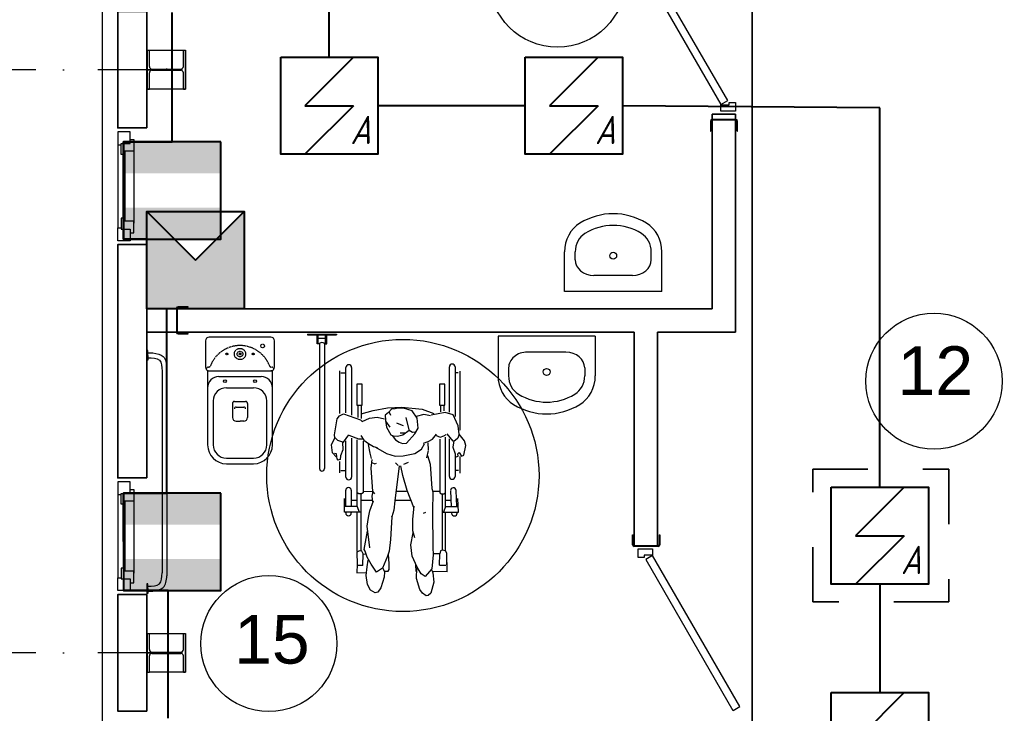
# Model space of a CAD drawing. Header units: millimetres. Extents: x -119471 to 297097, y -64331 to 65495.
# Tile 6 of 54: x -109331 to -104269, y -25414 to -21845. Entities that reach past the tile are written whole.
import ezdxf

# ---------------------------------------------------------------- set-up
doc = ezdxf.new("R2010")
doc.units = ezdxf.units.MM
for name, pattern in [('Dashed', [564.444447, 282.222223, -282.222223]), ('Dot & Dashed', [670.277762, 352.777767, -176.388884, 0, -141.111112]), ('GOST2.303 5', [75, 32.25, -21.5, 1.5, -19.75]), ('HIDDEN', [6, 4, -2])]:
    doc.linetypes.add(name, pattern=pattern)
for name, color, linetype, lineweight in [('41 ПС датчики', 1, 'Continuous', 40), ('43 ОС датчики', 82, 'Continuous', 40), ('45 ДПЛС', 232, 'Continuous', 40), ('60 Оповещение', 213, 'Continuous', 35)]:
    doc.layers.add(name, color=color, linetype=linetype, lineweight=lineweight)
doc.styles.add('GOST 2.304', font='cs_gost2304.shx')
doc.styles.add('СГЕНЕРИР_СТИЛЬ_1', font='arial.ttf')

# ---------------------------------------------------------------- blocks, each defined once
blk = doc.blocks.new('A$C2C87110B')
at = {"layer": '43 ОС датчики'}
blk.add_hatch(color=0, dxfattribs=at).paths.add_polyline_path([(0, 0), (2.5, 2.5), (-2.5, 2.5), (-2.5, -2.5), (2.5, -2.5)])
at = {"layer": '43 ОС датчики', "color": 0}
for p, q in [((2.5, 2.5), (0, 0)), ((0, 0), (2.5, -2.5))]:
    blk.add_line(p, q, dxfattribs=at)
blk.add_lwpolyline([(-2.5, 2.5), (2.5, 2.5), (2.5, -2.5), (-2.5, -2.5)], close=True, dxfattribs=at)
blk = doc.blocks.new('A$C71DB1A2A')
at = {"layer": '41 ПС датчики', "color": 0, "ltscale": 20}
for p, q in [((125, 250), (-125, 0)), ((-125, 0), (125, 0)), ((125, 0), (-125, -250))]:
    blk.add_line(p, q, dxfattribs=at)
at = {"layer": '41 ПС датчики', "color": 0}
blk.add_lwpolyline([(-250, 250), (250, 250), (250, -250), (-250, -250)], close=True, dxfattribs=at)
at = {"layer": '41 ПС датчики', "color": 0, "style": 'GOST 2.304', "oblique": 15}
blk.add_text('А', height=145.3, dxfattribs=at).set_placement((108.3, -197.5))

msp = doc.modelspace()

# ---------------------------------------------------------------- hatches: boundary and pattern name
at = {"layer": '43 ОС датчики'}
h = msp.add_hatch(color=256, dxfattribs=at)
h.paths.add_polyline_path([(-108797.9, -22474), (-108297.9, -22474), (-108297.9, -22635.9), (-108797.9, -22635.9)])
h.paths.add_polyline_path([(-108797.9, -22812), (-108297.9, -22812), (-108297.9, -22974), (-108797.9, -22974)])
h = msp.add_hatch(color=256, dxfattribs=at)
h.paths.add_polyline_path([(-108797.9, -24281.8), (-108297.9, -24281.8), (-108297.9, -24443.8), (-108797.9, -24443.8)])
h.paths.add_polyline_path([(-108797.9, -24619.8), (-108297.9, -24619.8), (-108297.9, -24781.8), (-108797.9, -24781.8)])

# ---------------------------------------------------------------- linework, layer by layer
at = {"linetype": 'Continuous'}
for p, q in [((-108677, -22002.4), (-108479.5, -22002.4)), ((-108677, -22202.4), (-108677, -22002.4)), ((-108674.5, -22002.4), (-108664.5, -22002.4)), ((-108674.5, -22202.4), (-108674.5, -22002.4)), ((-108664.5, -22086.1), (-108664.5, -22002.4)), ((-108489.5, -22086.1), (-108489.5, -22002.4)), ((-108489.5, -22002.4), (-108479.5, -22002.4)), ((-108479.5, -22202.4), (-108479.5, -22002.4)), ((-108479.5, -22002.4), (-108479.5, -22202.4)), ((-108664.5, -22202.4), (-108664.5, -22118.6)), ((-108651.5, -22099.1), (-108502.5, -22099.1)), ((-108651.5, -22105.6), (-108502.5, -22105.6)), ((-108489.5, -22202.4), (-108489.5, -22118.6)), ((-108479.5, -22202.4), (-108677, -22202.4)), ((-108674.5, -22202.4), (-108664.5, -22202.4)), ((-108489.5, -22202.4), (-108479.5, -22202.4)), ((-105780, -22366.9), (-105780, -22418.9)), ((-105777, -22366.9), (-105777, -22418.9)), ((-105648, -22358.9), (-105772, -22358.9)), ((-105648, -22361.9), (-105772, -22361.9)), ((-105650, -22361.9), (-105770, -22361.9)), ((-105643, -22418.9), (-105643, -22366.9)), ((-105640, -22418.9), (-105640, -22366.9)), ((-108763, -22402.3), (-108827, -22402.3)), ((-108763, -22422.3), (-108827, -22422.3)), ((-108827, -22422.3), (-108827, -22488.3)), ((-108763, -22482.3), (-108763, -22422.3)), ((-105780, -22418.9), (-105777, -22418.9)), ((-105643, -22418.9), (-105640, -22418.9)), ((-108763, -22462.3), (-108745, -22462.3)), ((-108745, -22462.3), (-108745, -22522.3)), ((-108827, -22488.3), (-108809, -22488.3)), ((-108827, -22488.3), (-108827, -22916.3)), ((-108809, -22538.3), (-108809, -22482.3)), ((-108809, -22482.3), (-108763, -22482.3)), ((-108745, -22522.3), (-108793, -22522.3)), ((-108791, -22522.3), (-108791, -22882.3)), ((-108745, -22522.3), (-108745, -22892.1)), ((-108791, -22538.3), (-108809, -22538.3)), ((-108791, -22866.3), (-108809, -22866.3)), ((-108809, -22866.3), (-108809, -22922.3)), ((-108827, -22982.3), (-108827, -22916.3)), ((-108827, -22916.3), (-108809, -22916.3)), ((-108809, -22922.3), (-108763, -22922.3)), ((-108745, -22882.3), (-108791, -22882.3)), ((-108763, -22922.3), (-108763, -22982.3)), ((-108745, -22942.3), (-108745, -22882.3)), ((-108763, -22982.3), (-108827, -22982.3)), ((-108763, -22942.3), (-108745, -22942.3)), ((-108827, -23002.3), (-108702, -23002.3)), ((-108763, -23002.3), (-108827, -23002.3)), ((-106529.6, -23243.4), (-106529.6, -23039.8)), ((-106475.3, -23080.5), (-106475.3, -23039.8)), ((-106084, -23080.5), (-106084, -23039.8)), ((-106029.6, -23243.4), (-106029.6, -23039.8)), ((-106378.7, -23161.4), (-106378.7, -23161.4)), ((-106180.6, -23161.4), (-106378.7, -23161.4)), ((-106029.6, -23243.4), (-106529.6, -23243.4)), ((-108525, -23329.9), (-108525, -23453.9)), ((-108522, -23329.9), (-108522, -23453.9)), ((-108465, -23321.9), (-108517, -23321.9)), ((-108465, -23324.9), (-108517, -23324.9)), ((-108465, -23324.9), (-108465, -23321.9)), ((-108517, -23458.9), (-108465, -23458.9)), ((-108517, -23461.9), (-108465, -23461.9)), ((-108465, -23461.9), (-108465, -23458.9)), ((-108040.3, -23478.3), (-108356.7, -23478.3)), ((-107852.1, -23462.4), (-107702.1, -23462.4)), ((-107852.1, -23462.4), (-107852.1, -23467.4)), ((-107852.1, -23467.4), (-107702.1, -23467.4)), ((-107802.3, -23512.9), (-107802.3, -23467.4)), ((-107796, -23512.9), (-107796, -23467.4)), ((-107796, -23482.9), (-107758.3, -23482.9)), ((-107758.3, -23512.9), (-107758.3, -23467.4)), ((-107752, -23512.9), (-107752, -23467.4)), ((-107702.1, -23462.4), (-107702.1, -23467.4)), ((-106871.8, -23473.5), (-106871.8, -23677.2)), ((-106371.8, -23473.5), (-106871.8, -23473.5)), ((-106371.8, -23473.5), (-106371.8, -23677.2)), ((-108376, -23497.6), (-108376, -23632.7)), ((-108021, -23632.7), (-108021, -23497.6)), ((-107789.6, -23512.9), (-107802.3, -23512.9)), ((-107789.6, -23512.9), (-107789.6, -24154.9)), ((-107764.6, -23512.9), (-107764.6, -24154.9)), ((-107764.6, -23512.9), (-107752, -23512.9)), ((-108672, -23547.4), (-108677, -23547.4)), ((-108677, -23547.4), (-108677, -23597.4)), ((-108672, -23572.4), (-108672, -23547.4)), ((-108672, -23559.9), (-108647, -23559.9)), ((-108672, -23572.4), (-108672, -23597.4)), ((-106720.8, -23555.5), (-106720.8, -23555.6)), ((-106522.8, -23555.6), (-106720.8, -23555.6)), ((-108672, -23597.4), (-108677, -23597.4)), ((-108574.5, -23637.8), (-108574.5, -24706.9)), ((-107654.1, -23868.4), (-107654.1, -23634.8)), ((-107624.9, -23634.8), (-107624.9, -23879.8)), ((-107122.2, -23864.1), (-107122.2, -23631.7)), ((-107093, -23631.7), (-107093, -23886.9)), ((-106817.5, -23636.4), (-106817.5, -23677.2)), ((-106426.2, -23636.4), (-106426.2, -23677.2)), ((-108599.5, -23653.3), (-108599.5, -24691.4)), ((-108365, -23652), (-108365, -24033.2)), ((-108365, -23652), (-108032, -23652)), ((-108307.1, -23680.9), (-108089.9, -23680.9)), ((-108032, -23652), (-108040.3, -23652)), ((-108032, -24033.2), (-108032, -23652)), ((-107684.8, -23871.2), (-107684.8, -23650.9)), ((-107679.6, -23662), (-107655.5, -23662)), ((-107076.3, -23662.3), (-107092.2, -23662.3)), ((-107066.9, -23956.5), (-107066.9, -23653.8)), ((-108268.5, -23738.9), (-108128.5, -23738.9)), ((-107569.8, -23719.9), (-107597.8, -23719.9)), ((-107597.8, -23719.9), (-107597.8, -23829.1)), ((-107569.8, -23829.1), (-107569.8, -23719.9)), ((-107173.2, -23719.9), (-107173.2, -23829.1)), ((-107145.2, -23719.9), (-107173.2, -23719.9)), ((-107145.2, -23829.1), (-107145.2, -23719.9)), ((-107124.4, -23718), (-107122.2, -23718)), ((-108336, -23806.4), (-108336, -24033.2)), ((-108237.1, -23819), (-108237.1, -23891.4)), ((-108237.1, -23819), (-108237.1, -23862.4)), ((-108227.4, -23809.3), (-108169.5, -23809.3)), ((-108217.8, -23838.3), (-108179.2, -23838.3)), ((-108159.9, -23819), (-108159.9, -23891.4)), ((-108159.9, -23819), (-108159.9, -23862.4)), ((-108060.9, -24033.2), (-108060.9, -23806.4)), ((-107597.8, -23829.1), (-107569.8, -23829.1)), ((-107592.1, -23829.1), (-107592.1, -23892.6)), ((-107575.7, -23829.8), (-107575.7, -23896.9)), ((-107514.2, -23855.4), (-107441, -23842.6)), ((-107441, -23842.6), (-107366.5, -23838.5)), ((-107386, -23843.8), (-107400, -23848.1)), ((-107357.6, -23844.6), (-107386, -23843.8)), ((-107366.5, -23838.5), (-107262, -23849.8)), ((-107173.2, -23829.1), (-107145.2, -23829.1)), ((-107167.5, -23829.1), (-107167.5, -23862.7)), ((-107151.1, -23829.8), (-107151.1, -23858.4)), ((-107699.2, -23899), (-107687.4, -23882.6)), ((-107687.4, -23882.6), (-107666.6, -23873.7)), ((-107666.6, -23873.7), (-107579.2, -23903.4)), ((-107575.7, -23873.5), (-107514.2, -23855.4)), ((-107533.5, -23894.8), (-107492.7, -23890.3)), ((-107492.7, -23890.3), (-107455.8, -23899.3)), ((-107435.5, -23865.9), (-107452.4, -23879.6)), ((-107452.4, -23879.6), (-107450.7, -23905.5)), ((-107418.8, -23848.4), (-107435.5, -23865.9)), ((-107431.7, -23864.5), (-107425.4, -23879)), ((-107400, -23848.1), (-107418.8, -23848.4)), ((-107313.2, -23856.9), (-107357.6, -23844.6)), ((-107329.1, -23955.8), (-107343.5, -23892)), ((-107286.9, -23894.5), (-107313.2, -23856.9)), ((-107254, -23876.6), (-107291.9, -23887.2)), ((-107283.2, -23946.9), (-107286.9, -23894.5)), ((-107262, -23849.8), (-107202.7, -23870.5)), ((-107219.6, -23883.4), (-107254, -23876.6)), ((-107144, -23865.4), (-107216.2, -23879.2)), ((-107103.1, -23878.1), (-107144, -23865.4)), ((-107076.3, -23933.9), (-107103.1, -23878.1)), ((-108217.8, -23910.7), (-108198.5, -23910.7)), ((-108179.2, -23910.7), (-108198.5, -23910.7)), ((-107713.2, -23981.2), (-107699.2, -23899)), ((-107579.2, -23903.4), (-107570.7, -23911.6)), ((-107570.7, -23911.6), (-107533.5, -23894.8)), ((-107450.7, -23905.5), (-107446.1, -23942.1)), ((-107426.5, -23942.4), (-107448.9, -23909.9)), ((-107446.1, -23942.1), (-107423.2, -23980.8)), ((-107394.1, -23919.1), (-107372.9, -23928.2)), ((-107372.9, -23928.2), (-107359.1, -23932.2)), ((-107071.5, -23977.8), (-107076.3, -23933.9)), ((-107710.4, -23995.8), (-107713.2, -23981.2)), ((-107665.7, -24019.3), (-107639.8, -23980.9)), ((-107638.5, -23982.5), (-107589.3, -24001.7)), ((-107576.4, -23985.3), (-107561.1, -24008.4)), ((-107423.2, -23980.8), (-107410.8, -23986.5)), ((-107416.8, -23984.9), (-107399.5, -24007.2)), ((-107410.8, -23986.5), (-107388.7, -23988.4)), ((-107388.7, -23988.4), (-107361.9, -23980.5)), ((-107375.8, -23969.9), (-107349, -23970.1)), ((-107361.9, -23980.5), (-107329.6, -23956.7)), ((-107341.9, -24023.9), (-107300, -23975.8)), ((-107329.6, -23956.7), (-107311.3, -23967.4)), ((-107311.3, -23967.4), (-107298, -23966.1)), ((-107300, -23975.8), (-107283.2, -23946.9)), ((-107209.5, -24003), (-107188.1, -23978)), ((-107192.8, -23983), (-107169.2, -23993.3)), ((-107169.2, -23993.3), (-107149.7, -23985.5)), ((-107149.7, -23985.5), (-107139, -23979.4)), ((-107141.5, -24349.6), (-107141.5, -23992.4)), ((-107135.3, -23975.4), (-107104.6, -24013)), ((-107071.5, -23977.8), (-107078.4, -23998.6)), ((-107043.8, -24011.5), (-107071.5, -23977.8)), ((-107728.1, -24031.9), (-107710.4, -23995.8)), ((-107722.3, -24073.4), (-107728.1, -24031.9)), ((-107709, -23996.5), (-107697.6, -24008.3)), ((-107697.6, -24008.3), (-107665.7, -24019.3)), ((-107671.1, -24018.4), (-107670.4, -24057.8)), ((-107654.1, -24198.2), (-107654.1, -24012.4)), ((-107624.9, -23998.2), (-107624.9, -24198.2)), ((-107595.7, -24349.6), (-107595.7, -24006.7)), ((-107589.3, -24001.7), (-107566.9, -24001.6)), ((-107565.6, -24013.8), (-107565.6, -24279.8)), ((-107561.1, -24008.4), (-107537.3, -24026)), ((-107528.9, -24074.8), (-107538.6, -24029.9)), ((-107537.3, -24026), (-107512.5, -24040.2)), ((-107512.5, -24040.2), (-107492.8, -24046)), ((-107502.6, -24043.8), (-107444.5, -24076.8)), ((-107399.5, -24007.2), (-107380.7, -24019)), ((-107380.7, -24019), (-107362.3, -24026)), ((-107362.3, -24026), (-107341.9, -24023.9)), ((-107264.7, -24054.3), (-107250.7, -24027)), ((-107254.6, -24024.6), (-107230.3, -24015.7)), ((-107233.6, -24021.7), (-107230.4, -24058.4)), ((-107230.3, -24015.7), (-107209.5, -24003)), ((-107171.6, -24003.9), (-107171.6, -24279.8)), ((-107122.2, -24195.1), (-107122.2, -24002.4)), ((-107092.7, -24010.8), (-107104.6, -24013)), ((-107099.6, -24012.4), (-107104.3, -24044.7)), ((-107104.3, -24044.7), (-107092.6, -24078.8)), ((-107078.4, -23998.6), (-107092.7, -24010.8)), ((-107048.5, -24085.1), (-107037.5, -24036.4)), ((-107037.5, -24036.4), (-107043.8, -24011.5)), ((-107703.5, -24094.2), (-107722.3, -24073.4)), ((-107701.9, -24078.2), (-107712.5, -24077.9)), ((-107699.1, -24106.3), (-107701.9, -24078.2)), ((-107681.9, -24089.2), (-107683.4, -24107.9)), ((-107670.4, -24057.8), (-107681.9, -24089.2)), ((-107522.3, -24103), (-107528.9, -24074.8)), ((-107444.5, -24076.8), (-107400.1, -24090.5)), ((-107400.1, -24090.5), (-107359.5, -24089.6)), ((-107359.5, -24089.6), (-107299.9, -24077.1)), ((-107299.9, -24077.1), (-107264.7, -24054.3)), ((-107231.7, -24060.9), (-107239.2, -24100.2)), ((-107234.9, -24087.6), (-107220.3, -24131.7)), ((-107093, -24077.7), (-107093, -24195.1)), ((-107092.8, -24095.2), (-107077.5, -24091.4)), ((-107077.7, -24078.6), (-107071.9, -24072)), ((-107077.5, -24091.4), (-107077.7, -24078.6)), ((-107071.9, -24072), (-107059.2, -24090.3)), ((-107066.9, -24178.7), (-107066.9, -24092.3)), ((-107059.2, -24090.3), (-107048.5, -24085.1)), ((-108268.5, -24100.8), (-108128.5, -24100.8)), ((-108268.5, -24129.8), (-108128.5, -24129.8)), ((-107699.1, -24106.3), (-107695.1, -24112)), ((-107683.4, -24107.9), (-107695.1, -24112)), ((-107684.8, -24175.9), (-107684.8, -24118)), ((-107523.6, -24152.1), (-107519.7, -24107.9)), ((-107520.4, -24123.7), (-107506, -24129.5)), ((-107506, -24129.5), (-107497.3, -24127)), ((-107379.6, -24140.8), (-107402.3, -24319.8)), ((-107385.7, -24139.2), (-107399, -24125.6)), ((-107361.1, -24190.1), (-107372, -24141.3)), ((-107334.2, -24123.4), (-107358.5, -24133.7)), ((-107220.3, -24131.7), (-107212.6, -24256.4)), ((-107679.6, -24164.3), (-107655.5, -24164.3)), ((-107514.7, -24270.5), (-107523.6, -24152.1)), ((-107338.4, -24266.6), (-107361.1, -24190.1)), ((-107093.8, -24163.5), (-107075.2, -24163.5)), ((-108763, -24202.5), (-108827, -24202.5)), ((-108763, -24222.5), (-108827, -24222.5)), ((-108827, -24222.5), (-108827, -24288.5)), ((-108763, -24282.5), (-108763, -24222.5)), ((-108827, -24288.5), (-108809, -24288.5)), ((-108827, -24288.5), (-108827, -24716.5)), ((-108809, -24338.5), (-108809, -24282.5)), ((-108809, -24282.5), (-108763, -24282.5)), ((-108763, -24262.5), (-108745, -24262.5)), ((-108745, -24262.5), (-108745, -24322.5)), ((-107654.9, -24349.6), (-107654.9, -24266.5)), ((-107626.6, -24266.5), (-107626.6, -24347.7)), ((-107586.9, -24284.4), (-107595.7, -24279.8)), ((-107574.4, -24284.4), (-107586.9, -24284.4)), ((-107577.8, -24284.9), (-107577.8, -24578.8)), ((-107565.6, -24279.8), (-107574.4, -24284.4)), ((-107563.2, -24272.2), (-107518.2, -24271.6)), ((-107519, -24296.5), (-107513.6, -24270.5)), ((-107514.9, -24325.8), (-107519, -24296.5)), ((-107506, -24284), (-107514.7, -24270.5)), ((-107392.2, -24270.2), (-107342.2, -24270.5)), ((-107305.5, -24355.1), (-107338.4, -24266.6)), ((-107212.6, -24256.4), (-107207.4, -24273.5)), ((-107207.4, -24273.5), (-107208.5, -24376.7)), ((-107206, -24270.2), (-107171.5, -24270.6)), ((-107171.6, -24279.8), (-107162.8, -24284.4)), ((-107162.8, -24284.4), (-107150.3, -24284.4)), ((-107159.4, -24284.9), (-107159.4, -24575)), ((-107150.3, -24284.4), (-107141.5, -24279.8)), ((-107115.9, -24268.3), (-107112.1, -24349.4)), ((-107083.7, -24349.6), (-107087.5, -24267)), ((-108791, -24338.5), (-108809, -24338.5)), ((-108745, -24322.5), (-108793, -24322.5)), ((-108791, -24322.5), (-108791, -24682.5)), ((-108745, -24322.5), (-108745, -24692.2)), ((-107662, -24379.5), (-107661.5, -24307.9)), ((-107595.7, -24349.6), (-107661.8, -24349.6)), ((-107626.6, -24318), (-107595.7, -24318)), ((-107595.5, -24349.8), (-107585.7, -24379)), ((-107577.8, -24318), (-107516, -24318)), ((-107531, -24371.7), (-107512.5, -24320.9)), ((-107402.3, -24319.8), (-107407.2, -24368.9)), ((-107402.1, -24318), (-107319.3, -24318)), ((-107310.6, -24414.3), (-107303.8, -24347.6)), ((-107141.8, -24349.8), (-107151.5, -24379)), ((-107142.7, -24318), (-107113.6, -24318)), ((-107141.5, -24318), (-107113.6, -24318)), ((-107141.5, -24349.6), (-107076.8, -24349.6)), ((-107075.2, -24379.6), (-107079, -24308)), ((-107577.5, -24379.5), (-107662, -24379.5)), ((-107654.9, -24383.1), (-107654.9, -24379.2)), ((-107626.6, -24380.5), (-107626.6, -24383.1)), ((-107595.9, -24581), (-107595.9, -24379.5)), ((-107537.6, -24406.1), (-107531, -24371.7)), ((-107407.2, -24368.9), (-107417.1, -24402.4)), ((-107244.2, -24381), (-107256.3, -24386.2)), ((-107208.5, -24376.7), (-107206.9, -24560.4)), ((-107159.7, -24379.5), (-107075.2, -24379.5)), ((-107141.3, -24579.9), (-107141.3, -24379.5)), ((-107110.7, -24379.5), (-107110.5, -24384.8)), ((-107082.1, -24383.5), (-107082.3, -24379.6)), ((-107543.9, -24451.4), (-107537.6, -24406.1)), ((-107417.1, -24402.4), (-107424.8, -24519.8)), ((-107417.1, -24402.4), (-107420.6, -24404.3)), ((-107310.5, -24474.6), (-107310.6, -24414.3)), ((-107560.8, -24570.8), (-107543.4, -24475.9)), ((-107531.6, -24562.8), (-107543.9, -24451.4)), ((-107320.5, -24547.7), (-107309, -24485.4)), ((-107299.7, -24510.3), (-107310.5, -24474.6)), ((-106180, -24546.9), (-106180, -24494.9)), ((-106180, -24494.9), (-106177, -24494.9)), ((-106177, -24546.9), (-106177, -24494.9)), ((-106043, -24494.9), (-106040, -24494.9)), ((-106043, -24494.9), (-106043, -24546.9)), ((-106040, -24494.9), (-106040, -24546.9)), ((-107424.8, -24519.8), (-107430.8, -24580.1)), ((-107312.7, -24604.4), (-107320.5, -24547.7)), ((-106048, -24551.9), (-106172, -24551.9)), ((-107583.8, -24577.2), (-107597.6, -24584)), ((-107597.6, -24584), (-107595.5, -24647.3)), ((-107571.5, -24579.4), (-107583.8, -24577.2)), ((-107565.2, -24592.9), (-107571.5, -24579.4)), ((-107566.3, -24653.1), (-107565.2, -24592.9)), ((-107551.5, -24595.1), (-107563.8, -24596.4)), ((-107555.8, -24579.1), (-107560.8, -24570.8)), ((-107543.9, -24610.6), (-107555.8, -24579.1)), ((-107430.8, -24580.1), (-107440, -24604.8)), ((-107431.8, -24642.4), (-107435.4, -24596.1)), ((-107205, -24598.2), (-107213, -24670.2)), ((-107206.9, -24560.4), (-107205, -24598.2)), ((-107171.8, -24592.4), (-107201.3, -24593.2)), ((-107172.4, -24651), (-107170.5, -24592.4)), ((-107167.1, -24577.9), (-107170.5, -24592.4)), ((-107159, -24574.9), (-107167.1, -24577.9)), ((-107142.3, -24578.4), (-107159, -24574.9)), ((-107134.9, -24589.4), (-107142.3, -24578.4)), ((-107135.8, -24650.2), (-107134.9, -24589.4)), ((-106048, -24554.9), (-106172, -24554.9)), ((-106077.9, -24601.9), (-106112.6, -24621.9)), ((-105629.1, -25379.3), (-106077.9, -24601.9)), ((-107596.2, -24645.7), (-107598.4, -24691.7)), ((-107566.3, -24653.1), (-107596.3, -24653.6)), ((-107545.2, -24659.7), (-107540, -24625.3)), ((-107524.9, -24645.9), (-107543.9, -24610.6)), ((-107497, -24688), (-107524.9, -24645.9)), ((-107440, -24604.8), (-107466.5, -24667)), ((-107432.3, -24674.1), (-107431.8, -24642.4)), ((-107287.9, -24662.7), (-107312.7, -24604.4)), ((-107292.2, -24684.6), (-107294, -24648.1)), ((-107172.4, -24651), (-107139.7, -24650.7)), ((-107133, -24686), (-107133.7, -24637.9)), ((-106112.6, -24621.9), (-105664.2, -25398.5)), ((-108791, -24666.5), (-108809, -24666.5)), ((-108809, -24666.5), (-108809, -24722.5)), ((-108745, -24682.5), (-108791, -24682.5)), ((-108745, -24742.5), (-108745, -24682.5)), ((-107598.4, -24691.7), (-107547.7, -24688.6)), ((-107549.1, -24705.3), (-107545.2, -24659.7)), ((-107466.5, -24667), (-107497, -24688)), ((-107464.2, -24667.8), (-107456.4, -24686)), ((-107457.7, -24683.1), (-107435.9, -24681.7)), ((-107456.4, -24686), (-107457.2, -24714)), ((-107435.9, -24681.7), (-107432.3, -24674.1)), ((-107291.5, -24720.1), (-107288.9, -24665.6)), ((-107266.5, -24696.5), (-107287.9, -24662.7)), ((-107246.6, -24709.3), (-107266.5, -24696.5)), ((-107213, -24670.2), (-107246.6, -24709.3)), ((-107211.6, -24678.1), (-107206.5, -24690.3)), ((-107134.1, -24686.2), (-107209, -24684.2)), ((-107206.5, -24690.3), (-107201.9, -24739.1)), ((-108827, -24782.5), (-108827, -24716.5)), ((-108827, -24716.5), (-108809, -24716.5)), ((-108809, -24722.5), (-108763, -24722.5)), ((-108763, -24722.5), (-108763, -24782.5)), ((-108763, -24742.5), (-108745, -24742.5)), ((-108672, -24747.4), (-108677, -24747.4)), ((-108677, -24747.4), (-108677, -24797.4)), ((-108672, -24772.4), (-108672, -24747.4)), ((-107543.2, -24751.7), (-107549.1, -24705.3)), ((-107526.8, -24780.7), (-107543.2, -24751.7)), ((-107457.2, -24714), (-107474.6, -24768.1)), ((-107274.5, -24776.1), (-107291.5, -24720.1)), ((-107201.9, -24739.1), (-107217.7, -24795.8)), ((-108763, -24782.5), (-108827, -24782.5)), ((-108827, -24802.5), (-108702, -24802.5)), ((-108763, -24802.5), (-108827, -24802.5)), ((-108672, -24797.4), (-108677, -24797.4)), ((-108672, -24772.4), (-108672, -24797.4)), ((-108672, -24784.9), (-108647, -24784.9)), ((-107504.4, -24793.5), (-107526.8, -24780.7)), ((-107489.8, -24789.7), (-107504.4, -24793.5)), ((-107474.6, -24768.1), (-107489.8, -24789.7)), ((-107259.4, -24795.4), (-107274.5, -24776.1)), ((-107241.8, -24808.8), (-107259.4, -24795.4)), ((-107217.7, -24795.8), (-107230.8, -24808.4)), ((-107230.8, -24808.4), (-107241.8, -24808.8)), ((-108677, -25002.4), (-108674.5, -25002.4)), ((-108677, -25202.4), (-108677, -25002.4)), ((-108674.5, -25002.4), (-108664.5, -25002.4)), ((-108674.5, -25202.4), (-108674.5, -25002.4)), ((-108674.5, -25002.4), (-108664.5, -25002.4)), ((-108664.5, -25086.1), (-108664.5, -25002.4)), ((-108664.5, -25002.4), (-108489.5, -25002.4)), ((-108489.5, -25086.1), (-108489.5, -25002.4)), ((-108489.5, -25002.4), (-108479.5, -25002.4)), ((-108489.5, -25002.4), (-108479.5, -25002.4)), ((-108479.5, -25202.4), (-108479.5, -25002.4)), ((-108479.5, -25002.4), (-108479.5, -25202.4)), ((-108651.5, -25099.1), (-108502.5, -25099.1)), ((-108651.5, -25105.6), (-108502.5, -25105.6)), ((-108664.5, -25202.4), (-108664.5, -25118.6)), ((-108489.5, -25202.4), (-108489.5, -25118.6)), ((-108674.5, -25202.4), (-108677, -25202.4)), ((-108674.5, -25202.4), (-108664.5, -25202.4)), ((-108489.5, -25202.4), (-108664.5, -25202.4)), ((-108489.5, -25202.4), (-108479.5, -25202.4)), ((-108479.5, -25202.4), (-108489.5, -25202.4)), ((-108763, -25402.3), (-108827, -25402.3)), ((-105663.7, -25399.3), (-105629.1, -25379.3))]:
    msp.add_line(p, q, dxfattribs=at)
at = {"linetype": 'Dot & Dashed'}
for p, q in [((-108577, -22102.4), (-112962.2, -22102.4)), ((-108577, -25102.4), (-112962.2, -25102.4))]:
    msp.add_line(p, q, dxfattribs=at)
at = {"linetype": 'GOST2.303 5'}
for p, q in [((-108676.5, -22102.4), (-108477.5, -22102.4)), ((-108577, -22097.1), (-108577, -22107.6)), ((-108676.5, -25102.4), (-108477.5, -25102.4)), ((-108577, -25097.1), (-108577, -25107.6))]:
    msp.add_line(p, q, dxfattribs=at)
at = {"linetype": 'Continuous', "lineweight": 35}
for p, q in [((-105771.7, -22331.6), (-105771.7, -23332.4)), ((-105771.7, -22331.6), (-105651.7, -22331.6)), ((-105651.7, -22331.6), (-105751.7, -22331.6)), ((-105651.7, -22331.6), (-105751.7, -22331.6)), ((-105651.7, -22331.6), (-105751.7, -22331.6)), ((-105651.7, -22331.6), (-105651.7, -23452.4)), ((-108677, -23332.4), (-105771.7, -23332.4)), ((-108677, -23452.4), (-106171.9, -23452.4)), ((-106171.9, -24551.9), (-106171.9, -23452.4)), ((-106051.9, -23452.4), (-105651.7, -23452.4)), ((-106051.9, -23452.4), (-106051.9, -24551.9)), ((-106171.9, -24551.9), (-106051.9, -24551.9)), ((-106050, -24551.9), (-106170, -24551.9)), ((-106151.9, -24551.9), (-106051.9, -24551.9)), ((-106151.9, -24551.9), (-106051.9, -24551.9))]:
    msp.add_line(p, q, dxfattribs=at)
at = {"linetype": 'HIDDEN'}
for p, q in [((-108360.6, -23632.7), (-108359.7, -23632.7)), ((-108037.3, -23632.7), (-108036.3, -23632.7))]:
    msp.add_line(p, q, dxfattribs=at)
at = {"linetype": 'Continuous', "flags": 128}
msp.add_lwpolyline([(-108827, -17412.3), (-108907, -17412.3), (-108907, -37432.4), (-103746.9, -37432.4), (-103746.9, -35402)], dxfattribs=at)
for points in [[(-105691.1, -22261.6), (-106091.1, -21568.8), (-106125.7, -21588.8), (-105725.7, -22281.6)], [(-105651.7, -22316.6), (-105725.7, -22316.6), (-105725.7, -22283.6), (-105683.7, -22283.6), (-105683.7, -22271.6), (-105651.7, -22271.6)], [(-106151.9, -24566.9), (-106077.9, -24566.9), (-106077.9, -24599.9), (-106119.9, -24599.9), (-106119.9, -24611.9), (-106151.9, -24611.9)]]:
    msp.add_lwpolyline(points, close=True, dxfattribs=at)
at = {"linetype": 'Continuous', "lineweight": 35, "flags": 128}
for points in [[(-108677, -22402.3), (-108827, -22402.3), (-108827, -21802.5), (-108677, -21802.5)], [(-108677, -24202.5), (-108827, -24202.5), (-108827, -23002.3), (-108677, -23002.3)], [(-108677, -25402.3), (-108827, -25402.3), (-108827, -24802.5), (-108677, -24802.5)]]:
    msp.add_lwpolyline(points, close=True, dxfattribs=at)
at = {"linetype": 'Continuous'}
for centre, radius in [((-106566.1, -21637.2), 350), ((-106279.6, -23059.3), 17.5), ((-104630.3, -23705.4), 350), ((-107361.1, -24190.1), 700), ((-106621.8, -23657.6), 17.5), ((-108275.7, -23705.1), 7.24), ((-108121.3, -23705.1), 7.24), ((-108050.2, -25055.2), 350)]:
    msp.add_circle(centre, radius, dxfattribs=at)
at = {"linetype": 'HIDDEN'}
for centre, radius in [((-108198.5, -23565.1), 29), ((-108082.7, -23523.6), 9.65), ((-108266, -23565.1), 4.83), ((-108198.5, -23565.1), 14.5), ((-108198.5, -23565.1), 4.83), ((-108130.9, -23565.1), 4.83)]:
    msp.add_circle(centre, radius, dxfattribs=at)
at = {"linetype": 'Continuous'}
for centre, radius, start, end in [((-108651.5, -22086.1), 13, 180, 270), ((-108651.5, -22118.6), 13, 90, 180), ((-108502.5, -22086.1), 13, 270, 0), ((-108502.5, -22118.6), 13, 0, 90), ((-105772, -22366.9), 8, 90, 180), ((-105772, -22366.9), 5, 90, 180), ((-105648, -22366.9), 8, 0, 90), ((-105648, -22366.9), 5, 0, 90), ((-108517, -23329.9), 8, 90, 180), ((-108517, -23329.9), 5, 90, 180), ((-108517, -23453.9), 8, 180, 270), ((-108517, -23453.9), 5, 180, 270), ((-108356.7, -23497.6), 19.3, 90, 180), ((-108040.3, -23497.6), 19.3, 360, 90), ((-108356.7, -23632.7), 19.3, 180, 270), ((-108040.3, -23632.7), 19.3, 270, 0), ((-107639.5, -23634.8), 14.6, 0, 180), ((-107107.6, -23631.7), 14.6, 0, 180), ((-108307.1, -23738.9), 57.9, 90, 180), ((-108089.9, -23738.9), 57.9, 0, 90), ((-108268.5, -23806.4), 67.6, 90, 180), ((-108128.5, -23806.4), 67.6, 0, 90), ((-108227.4, -23819), 9.65, 90, 180), ((-108227.4, -23819), 9.65, 90, 180), ((-108217.8, -23847.9), 9.65, 90, 180), ((-108179.2, -23847.9), 9.65, 0, 90), ((-108169.5, -23819), 9.65, 0, 90), ((-108169.5, -23819), 9.65, 0, 90), ((-108217.8, -23891.4), 19.3, 180, 270), ((-108179.2, -23891.4), 19.3, 270, 0), ((-108268.5, -24033.2), 96.5, 180, 270), ((-108268.5, -24033.2), 67.6, 180, 270), ((-108128.5, -24033.2), 96.5, 270, 0), ((-108128.5, -24033.2), 67.6, 270, 0), ((-107777.1, -24154.9), 12.5, 180, 0), ((-107639.5, -24198.2), 14.6, 180, 0), ((-107107.6, -24195.1), 14.6, 180, 0), ((-107640.7, -24266.5), 14.2, 0, 180), ((-107101.7, -24267.6), 14.2, 2.6629, 182.6629), ((-107640.7, -24383.1), 14.2, 180, 0), ((-107096.3, -24384.1), 14.2, 182.6629, 2.6629), ((-106172, -24546.9), 8, 180, 270), ((-106172, -24546.9), 5, 180, 270), ((-106048, -24546.9), 8, 270, 0), ((-106048, -24546.9), 5, 270, 0), ((-108651.5, -25086.1), 13, 180, 270), ((-108651.5, -25118.6), 13, 90, 180), ((-108502.5, -25086.1), 13, 270, 0), ((-108502.5, -25118.6), 13, 0, 90)]:
    msp.add_arc(centre, radius, start, end, dxfattribs=at)
at = {"linetype": 'HIDDEN'}
for centre, radius, start, end in [((-108198.5, -23684.6), 162.9, 20.9062, 159.0938), ((-108360.6, -23644.3), 11.6, 90, 180), ((-108359.7, -23623), 9.65, 270, 339.0938), ((-108037.3, -23623), 9.65, 200.9062, 270), ((-108036.3, -23644.3), 11.6, 0, 90)]:
    msp.add_arc(centre, radius, start, end, dxfattribs=at)
at = {"linetype": 'Continuous'}
for centre, major_axis, ratio, start_param, end_param in [((-106279.6, -23243.4), (0, 400), 0.896739, 5.78621, 6.78016), ((-106378.7, -23039.8), (0, 168.3), 0.896739, 0.496975, 1.570796), ((-106279.6, -23243.4), (0, 339.4), 0.896739, 5.78621, 6.78016), ((-106180.6, -23039.8), (0, 168.3), 0.896739, 4.712389, 5.78621), ((-106378.7, -23039.8), (0, 107.7), 0.896739, 0.496975, 1.570796), ((-106180.6, -23039.8), (0, 107.7), 0.896739, 4.712389, 5.78621), ((-106378.7, -23080.5), (96.6, 0), 0.836986, 3.141593, 4.712389), ((-106180.6, -23080.5), (96.6, 0), 0.836986, 4.712389, 6.283185), ((-107777.1, -23512.9), (12.5, 0), 0.486444, 0, 3.141593), ((-106720.8, -23636.4), (96.6, 0), 0.836986, 1.570796, 3.141593), ((-106522.8, -23636.4), (96.6, 0), 0.836986, 0, 1.570796), ((-106720.9, -23677.2), (0, 168.3), 0.896739, 1.570796, 2.644618), ((-106720.9, -23677.2), (0, 107.7), 0.896739, 1.570796, 2.644618), ((-106522.8, -23677.2), (0, 107.7), 0.896739, 3.638567, 4.712389), ((-106522.8, -23677.2), (0, 168.3), 0.896739, 3.638567, 4.712389), ((-106621.8, -23473.5), (0, 339.4), 0.896739, 2.644618, 3.638567), ((-106621.8, -23473.5), (0, 400), 0.896739, 2.644618, 3.638567)]:
    msp.add_ellipse(centre, major_axis=major_axis, ratio=ratio, start_param=start_param, end_param=end_param, dxfattribs=at)
for points in [[(-108672, -23584.9), (-108648.6, -23584.9), (-108625.2, -23584.9), (-108613.1, -23596.6), (-108601.4, -23608.1), (-108600.5, -23630.7), (-108599.5, -23653.3)], [(-108647, -23559.9), (-108625.9, -23563), (-108604.8, -23566.2), (-108592.7, -23578.1), (-108579.5, -23591.1), (-108577, -23614.5), (-108574.5, -23637.8)], [(-108672, -24759.9), (-108648.6, -24759.9), (-108625.2, -24759.9), (-108613.1, -24748.1), (-108601.4, -24736.7), (-108600.5, -24714.1), (-108599.5, -24691.4)], [(-108647, -24784.9), (-108625.9, -24781.7), (-108604.8, -24778.6), (-108592.7, -24766.7), (-108579.5, -24753.7), (-108577, -24730.3), (-108574.5, -24706.9)]]:
    msp.add_open_spline(points, degree=3, knots=[0, 0, 0, 0, 1, 1, 1, 2, 2, 2, 2], dxfattribs=at)
at = {"layer": '43 ОС датчики'}
for points in [[(-108297.9, -22474), (-108797.9, -22474), (-108797.9, -22974), (-108297.9, -22974)], [(-108297.9, -24281.8), (-108797.9, -24281.8), (-108797.9, -24781.8), (-108297.9, -24781.8)]]:
    msp.add_lwpolyline(points, close=True, dxfattribs=at)
at = {"layer": '45 ДПЛС', "ltscale": 100}
for p, q in [((-107739.4, -22037.8), (-107739.4, -20327.8)), ((-106731.8, -22287.8), (-107489.4, -22287.8)), ((-104908.8, -22298.8), (-106231.8, -22287.8)), ((-104908.8, -24249.8), (-104908.8, -22298.8)), ((-104908.8, -24749.8), (-104908.8, -25306.9))]:
    msp.add_line(p, q, dxfattribs=at)
at = {"layer": '45 ДПЛС', "color": 82, "ltscale": 100}
msp.add_lwpolyline([(-108567.6, -25439.2), (-108567.6, -24781.8), (-108795, -24782.5), (-108797.9, -24281.8), (-108574.5, -24281.8), (-108574.5, -23332.4), (-108677, -23332.4), (-108677, -22974), (-108797.9, -22974), (-108797.9, -22474), (-108547.9, -22474), (-108547.9, -21808.8)], dxfattribs=at)
at = {"layer": '60 Оповещение', "ltscale": 100}
msp.add_lwpolyline([(-94800.6, -20426.9), (-94800.6, -32647.5), (-96631.6, -32647.5), (-96631.6, -35020.4), (-98929.4, -35020.4), (-98929.4, -32784.2), (-101254.3, -32784.2), (-101254.3, -35034.1), (-103692, -35034.1), (-103692, -32589.6), (-105564.6, -32589.6), (-105564.6, -12727.6)], dxfattribs=at)
at = {"layer": '60 Оповещение', "color": 1, "linetype": 'Dashed'}
msp.add_lwpolyline([(-105252.9, -24158.4), (-104554.9, -24158.4), (-104554.9, -24840.4), (-105252.9, -24840.4)], close=True, dxfattribs=at)

# ---------------------------------------------------------------- block references
at = {"layer": '41 ПС датчики', "lineweight": 35, "ltscale": 100}
for p in [(-107739.4, -22287.8), (-106481.8, -22287.8), (-104908.8, -24499.8), (-104908.8, -25556.9)]:
    msp.add_blockref('A$C71DB1A2A', p, dxfattribs=at)
at = {"layer": '43 ОС датчики', "xscale": 100, "yscale": 100, "zscale": 100, "rotation": 90.00000000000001}
msp.add_blockref('A$C2C87110B', (-108427, -23082.4), dxfattribs=at)

# ---------------------------------------------------------------- texts
at = {"linetype": 'Continuous', "char_height": 250, "attachment_point": 7, "style": 'СГЕНЕРИР_СТИЛЬ_1'}
for s, insert in [('\\A1;{\\fArial|b0|i0|c204|p38;12}', (-104817.4, -23775.5)), ('\\A1;{\\fArial|b0|i0|c204|p38;15}', (-108229, -25161.6))]:
    msp.add_mtext(s, dxfattribs=dict(at, insert=insert))

doc.saveas('drawing.dxf')
